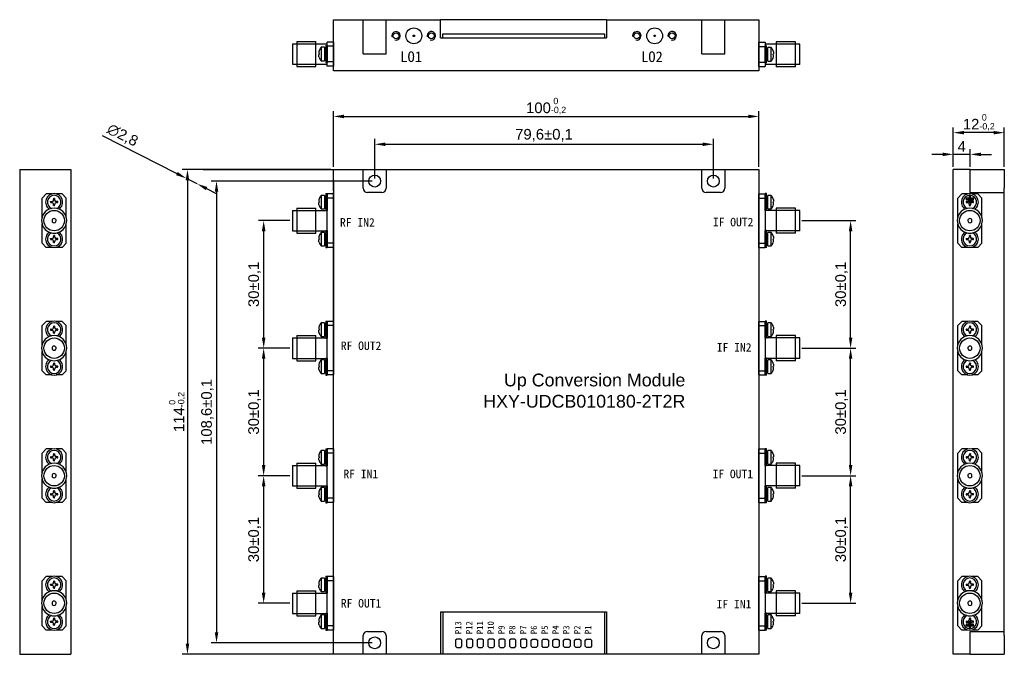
# Model space of a CAD drawing. Header units: millimetres. Extents: x 31 to 262, y 26 to 175.
import ezdxf

# ---------------------------------------------------------------- set-up
doc = ezdxf.new("R2010")
doc.units = ezdxf.units.MM
doc.styles.get("Standard").update_dxf_attribs({"font": 'arial.ttf'})
doc.dimstyles.new('ISO-25', dxfattribs={"dimtxt": 2.5, "dimasz": 2.5, "dimexe": 1.25, "dimexo": 0.625, "dimtad": 1, "dimtxsty": 'Standard', "dimcen": 2.5, "dimadec": 0, "dimazin": 0, "dimtfac": 1, "dimtmove": 0, "dimatfit": 3, "dimfxl": 1, "dimarcsym": 0})

# ---------------------------------------------------------------- blocks, each defined once
blk = doc.blocks.new('A$C177F5B16')
for p, q in [((0.03, 4.8), (1.03, 5.8)), ((0.03, 4.8), (0.03, 3.39)), ((5.57, 5.8), (1.03, 5.8)), ((11.63, 5.8), (7.09, 5.8)), ((12.63, 4.8), (11.63, 5.8)), ((12.63, 4.8), (12.63, 3.39)), ((0.03, 2.51), (0.03, 1.1)), ((1.17, 3.05), (1.35, 3.05)), ((1.17, 2.85), (1.35, 2.85)), ((1.89, 3.76), (1.89, 3.58)), ((1.89, 2.14), (1.89, 2.32)), ((2.08, 3.76), (2.08, 3.58)), ((2.08, 2.14), (2.08, 2.32)), ((2.79, 3.05), (2.61, 3.05)), ((2.79, 2.85), (2.61, 2.85)), ((9.87, 3.05), (10.05, 3.05)), ((9.87, 2.85), (10.05, 2.85)), ((10.59, 3.76), (10.59, 3.58)), ((10.59, 2.14), (10.59, 2.32)), ((10.78, 3.76), (10.78, 3.58)), ((10.78, 2.14), (10.78, 2.32)), ((11.49, 3.05), (11.31, 3.05)), ((11.49, 2.85), (11.31, 2.85)), ((12.63, 2.51), (12.63, 1.1)), ((0.03, 1.1), (1.03, 0.1)), ((5.57, 0.1), (1.03, 0.1)), ((11.63, 0.1), (7.09, 0.1)), ((12.63, 1.1), (11.63, 0.1))]:
    blk.add_line(p, q)
at = {"flags": 128}
for points in [[(1.16, 3.06), (1.18, 3.06), (1.2, 3.07), (1.23, 3.07), (1.25, 3.07), (1.28, 3.07), (1.3, 3.07), (1.33, 3.07), (1.35, 3.07)], [(1.16, 2.84), (1.18, 2.84), (1.2, 2.83), (1.23, 2.83), (1.25, 2.83), (1.28, 2.83), (1.3, 2.83), (1.33, 2.83), (1.35, 2.83)], [(1.87, 3.78), (1.87, 3.75), (1.87, 3.73), (1.87, 3.7), (1.87, 3.68), (1.87, 3.65), (1.87, 3.63), (1.87, 3.61), (1.87, 3.58)], [(1.87, 2.12), (1.87, 2.15), (1.87, 2.17), (1.87, 2.2), (1.87, 2.22), (1.87, 2.25), (1.87, 2.27), (1.87, 2.29), (1.87, 2.32)], [(2.1, 3.78), (2.1, 3.75), (2.1, 3.73), (2.1, 3.7), (2.1, 3.68), (2.1, 3.65), (2.1, 3.63), (2.1, 3.61), (2.1, 3.58)], [(2.1, 2.12), (2.1, 2.15), (2.1, 2.17), (2.1, 2.2), (2.1, 2.22), (2.1, 2.25), (2.1, 2.27), (2.1, 2.29), (2.1, 2.32)], [(2.81, 3.06), (2.78, 3.06), (2.76, 3.07), (2.74, 3.07), (2.71, 3.07), (2.69, 3.07), (2.66, 3.07), (2.64, 3.07), (2.61, 3.07)], [(2.81, 2.84), (2.78, 2.84), (2.76, 2.83), (2.74, 2.83), (2.71, 2.83), (2.69, 2.83), (2.66, 2.83), (2.64, 2.83), (2.61, 2.83)], [(9.86, 3.06), (9.88, 3.06), (9.9, 3.07), (9.93, 3.07), (9.95, 3.07), (9.98, 3.07), (10, 3.07), (10.03, 3.07), (10.05, 3.07)], [(9.86, 2.84), (9.88, 2.84), (9.9, 2.83), (9.93, 2.83), (9.95, 2.83), (9.98, 2.83), (10, 2.83), (10.03, 2.83), (10.05, 2.83)], [(10.57, 3.78), (10.57, 3.75), (10.57, 3.73), (10.57, 3.7), (10.57, 3.68), (10.57, 3.65), (10.57, 3.63), (10.57, 3.61), (10.57, 3.58)], [(10.57, 2.12), (10.57, 2.15), (10.57, 2.17), (10.57, 2.2), (10.57, 2.22), (10.57, 2.25), (10.57, 2.27), (10.57, 2.29), (10.57, 2.32)], [(10.8, 3.78), (10.8, 3.75), (10.8, 3.73), (10.8, 3.7), (10.8, 3.68), (10.8, 3.65), (10.8, 3.63), (10.8, 3.61), (10.8, 3.58)], [(10.8, 2.12), (10.8, 2.15), (10.8, 2.17), (10.8, 2.2), (10.8, 2.22), (10.8, 2.25), (10.8, 2.27), (10.8, 2.29), (10.8, 2.32)], [(11.51, 3.06), (11.48, 3.06), (11.46, 3.07), (11.44, 3.07), (11.41, 3.07), (11.39, 3.07), (11.36, 3.07), (11.34, 3.07), (11.31, 3.07)], [(11.51, 2.84), (11.48, 2.84), (11.46, 2.83), (11.44, 2.83), (11.41, 2.83), (11.39, 2.83), (11.36, 2.83), (11.34, 2.83), (11.31, 2.83)]]:
    blk.add_lwpolyline(points, dxfattribs=at)
blk.add_circle((6.33, 2.95), 2.4)
for centre, radius, start, end in [((1.98, 2.95), 2, 35.1904, 324.8096), ((6.33, 2.95), 2.95, 90, 270), ((6.33, 2.95), 2.95, 270, 90), ((10.68, 2.95), 2, 215.1904, 144.8096), ((1.98, 2.95), 1.6, 23.3496, 336.6504), ((1.98, 2.95), 0.835, 172.109, 187.891), ((1.98, 2.95), 0.817, 173.1839, 186.8161), ((1.35, 3.58), 0.533, 270.2329, 0), ((1.35, 2.32), 0.533, 0, 89.7671), ((1.98, 2.95), 0.835, 82.1127, 97.8873), ((1.98, 2.95), 0.817, 83.1922, 96.8078), ((2.61, 3.58), 0.533, 180, 269.7671), ((2.61, 2.32), 0.533, 90.2329, 180), ((1.98, 2.95), 0.817, 353.1839, 6.8161), ((1.98, 2.95), 0.835, 352.109, 7.891), ((6.33, 2.95), 0.5, 90, 270), ((6.33, 2.95), 0.5, 270, 90), ((10.68, 2.95), 1.6, 203.3496, 156.6504), ((10.68, 2.95), 0.835, 172.109, 187.891), ((10.68, 2.95), 0.817, 173.1839, 186.8161), ((10.05, 3.58), 0.533, 270.2329, 0), ((10.05, 2.32), 0.533, 0, 89.7671), ((10.68, 2.95), 0.835, 82.1127, 97.8873), ((10.68, 2.95), 0.817, 83.1922, 96.8078), ((11.31, 3.58), 0.533, 180, 269.7671), ((11.31, 2.32), 0.533, 90.2329, 180), ((10.68, 2.95), 0.817, 353.1839, 6.8161), ((10.68, 2.95), 0.835, 352.109, 7.891), ((1.98, 2.95), 0.835, 262.1127, 277.8873), ((1.98, 2.95), 0.817, 263.1922, 276.8078), ((10.68, 2.95), 0.835, 262.1127, 277.8873), ((10.68, 2.95), 0.817, 263.1922, 276.8078)]:
    blk.add_arc(centre, radius, start, end)
for points in [[(1.17, 3.05), (1.17, 3.05), (1.16, 3.06), (1.16, 3.06)], [(1.17, 2.85), (1.17, 2.85), (1.16, 2.84), (1.16, 2.84)], [(1.89, 3.76), (1.88, 3.77), (1.87, 3.77), (1.87, 3.78)], [(2.08, 3.76), (2.09, 3.77), (2.09, 3.77), (2.1, 3.78)], [(2.79, 3.05), (2.8, 3.05), (2.8, 3.06), (2.81, 3.06)], [(2.79, 2.85), (2.8, 2.85), (2.8, 2.84), (2.81, 2.84)], [(9.87, 3.05), (9.87, 3.05), (9.86, 3.06), (9.86, 3.06)], [(9.87, 2.85), (9.87, 2.85), (9.86, 2.84), (9.86, 2.84)], [(10.59, 3.76), (10.58, 3.77), (10.57, 3.77), (10.57, 3.78)], [(10.78, 3.76), (10.79, 3.77), (10.79, 3.77), (10.8, 3.78)], [(11.49, 3.05), (11.5, 3.05), (11.5, 3.06), (11.51, 3.06)], [(11.49, 2.85), (11.5, 2.85), (11.5, 2.84), (11.51, 2.84)], [(1.89, 2.14), (1.88, 2.13), (1.87, 2.13), (1.87, 2.12)], [(2.08, 2.14), (2.09, 2.13), (2.09, 2.13), (2.1, 2.12)], [(10.59, 2.14), (10.58, 2.13), (10.57, 2.13), (10.57, 2.12)], [(10.78, 2.14), (10.79, 2.13), (10.79, 2.13), (10.8, 2.12)]]:
    blk.add_open_spline(points, degree=3)
for points in [[(1.87, 3.58), (1.86, 3.45), (1.81, 3.32), (1.62, 3.12), (1.49, 3.07), (1.35, 3.07)], [(1.87, 2.32), (1.86, 2.45), (1.81, 2.58), (1.62, 2.78), (1.49, 2.83), (1.35, 2.83)], [(2.1, 3.58), (2.1, 3.45), (2.15, 3.32), (2.34, 3.12), (2.48, 3.07), (2.61, 3.07)], [(2.61, 2.83), (2.48, 2.83), (2.35, 2.78), (2.15, 2.58), (2.1, 2.45), (2.1, 2.32)], [(10.57, 3.58), (10.56, 3.45), (10.51, 3.32), (10.32, 3.12), (10.19, 3.07), (10.05, 3.07)], [(10.57, 2.32), (10.56, 2.45), (10.51, 2.58), (10.32, 2.78), (10.19, 2.83), (10.05, 2.83)], [(10.8, 3.58), (10.8, 3.45), (10.85, 3.32), (11.04, 3.12), (11.18, 3.07), (11.31, 3.07)], [(11.31, 2.83), (11.18, 2.83), (11.05, 2.78), (10.85, 2.58), (10.8, 2.45), (10.8, 2.32)]]:
    blk.add_open_spline(points, degree=3, knots=[0, 0, 0, 0, 0.5, 0.5, 1, 1, 1, 1])
blk = doc.blocks.new('A$C735C79AE')
for p, q in [((6.7, 12.3), (6.7, 10.7)), ((7.5, 12.3), (7.5, 9.1)), ((7.5, 12.04), (7.8, 12.04)), ((7.8, 12.7), (7.8, 8.7)), ((7.8, 12.7), (8.1, 12.7)), ((8.1, 12.7), (8.1, 8.7)), ((8.1, 0.05), (8.1, 12.65)), ((9.6, 12.65), (8.1, 12.65)), ((9.6, 11.65), (8.1, 11.65)), ((9.6, 12.65), (9.6, 0.05)), ((1, 9.3), (1, 3.4)), ((1, 9.3), (5.5, 9.3)), ((5.5, 3.4), (5.5, 9.3)), ((6.26, 11.53), (6.26, 11.53)), ((6.26, 10.81), (6.26, 10.59)), ((6.26, 9.87), (6.26, 9.87)), ((6.7, 10.7), (6.7, 9.1)), ((7.5, 10.28), (7.8, 10.09)), ((7.5, 10.21), (7.8, 10.02)), ((7.5, 9.36), (7.8, 9.36)), ((0, 8.75), (0, 3.95)), ((0, 8.75), (8.1, 8.75)), ((7.8, 8.7), (8.1, 8.7)), ((0, 3.95), (7.8, 3.95)), ((1, 3.4), (5.5, 3.4)), ((6.7, 3.6), (6.7, 2)), ((7.5, 3.6), (7.5, 0.4)), ((7.5, 3.34), (7.8, 3.34)), ((7.8, 4), (7.8, 0)), ((7.8, 4), (8.1, 4)), ((8.1, 4), (8.1, 0)), ((6.26, 2.11), (6.26, 1.89)), ((6.26, 1.17), (6.26, 1.17)), ((6.7, 2), (6.7, 0.4)), ((7.5, 1.58), (7.8, 1.39)), ((7.5, 1.51), (7.8, 1.32)), ((7.5, 0.66), (7.8, 0.66)), ((7.8, 0), (8.1, 0)), ((9.6, 1.05), (8.1, 1.05)), ((9.6, 0.05), (8.1, 0.05))]:
    blk.add_line(p, q)
for centre, radius, start, end in [((8.62, 10.7), 2.5, 140.2082, 160.5), ((8.62, 10.7), 2.5, 160.7011, 165.3911), ((6.96, 25.92), 15.12, 267.1206, 267.3497), ((6.96, -4.52), 15.12, 92.6503, 92.8794), ((8.62, 10.7), 2.5, 194.6089, 199.2989), ((8.62, 10.7), 2.5, 199.5, 219.7918), ((8.62, 2), 2.5, 160.7011, 165.3911), ((8.62, 2), 2.5, 140.2082, 160.5), ((6.96, 17.22), 15.12, 267.1206, 267.3497), ((6.96, -13.22), 15.12, 92.6503, 92.8794), ((8.62, 2), 2.5, 194.6089, 199.2989), ((8.62, 2), 2.5, 199.5, 219.7918)]:
    blk.add_arc(centre, radius, start, end)
for points in [[(7.5, 12.3), (6.7, 12.3)], [(6.7, 9.1), (7.5, 9.1)], [(7.5, 3.6), (6.7, 3.6)], [(6.7, 0.4), (7.5, 0.4)]]:
    blk.add_open_spline(points, degree=1)
for points in [[(6.2, 11.33), (6.17, 11.2), (6.15, 11.07), (6.15, 10.87), (6.17, 10.82), (6.2, 10.82)], [(6.2, 10.07), (6.17, 10.2), (6.15, 10.33), (6.15, 10.53), (6.17, 10.58), (6.2, 10.58)], [(6.2, 2.63), (6.17, 2.5), (6.15, 2.37), (6.15, 2.17), (6.17, 2.12), (6.2, 2.12)], [(6.2, 1.37), (6.17, 1.5), (6.15, 1.63), (6.15, 1.83), (6.17, 1.88), (6.2, 1.88)]]:
    blk.add_open_spline(points, degree=3, knots=[0, 0, 0, 0, 0.5, 0.5, 1, 1, 1, 1])
blk = doc.blocks.new('*D26')
at = {"color": 0, "linetype": 'Continuous', "lineweight": -2, "transparency": 16777216}
for p, q in [((104.72, 140.35), (104.72, 153.48)), ((204.72, 140.35), (204.72, 153.48)), ((107.22, 152.23), (202.22, 152.23))]:
    blk.add_line(p, q, dxfattribs=at)
at = {"color": 0, "linetype": 'Continuous', "transparency": 16777216}
for points in [[(107.22, 152.64), (107.22, 151.81), (104.72, 152.23)], [(202.22, 152.64), (202.22, 151.81), (204.72, 152.23)]]:
    blk.add_solid(points, dxfattribs=at)
at = {"layer": 'Defpoints', "color": 0, "linetype": 'Continuous', "transparency": 16777216}
for p in [(204.72, 152.23), (104.72, 139.72), (204.72, 139.72)]:
    blk.add_point(p, dxfattribs=at)
at = {"color": 0, "linetype": 'Continuous', "lineweight": 25, "transparency": 16777216, "insert": (154.72, 154.79), "char_height": 2.5, "attachment_point": 5}
blk.add_mtext('100{\\H1.5;\\S 0^ -0,2;}', dxfattribs=at)
blk = doc.blocks.new('*D27')
at = {"color": 0, "linetype": 'Continuous', "lineweight": -2, "transparency": 16777216}
for p, q in [((114.42, 137.65), (114.42, 146.93)), ((194.02, 137.65), (194.02, 146.93)), ((116.92, 145.68), (191.52, 145.68))]:
    blk.add_line(p, q, dxfattribs=at)
at = {"color": 0, "linetype": 'Continuous', "transparency": 16777216}
for points in [[(116.92, 146.09), (116.92, 145.26), (114.42, 145.68)], [(191.52, 146.09), (191.52, 145.26), (194.02, 145.68)]]:
    blk.add_solid(points, dxfattribs=at)
at = {"layer": 'Defpoints', "color": 0, "linetype": 'Continuous', "transparency": 16777216}
for p in [(194.02, 145.68), (114.42, 137.02), (194.02, 137.02)]:
    blk.add_point(p, dxfattribs=at)
at = {"color": 0, "linetype": 'Continuous', "lineweight": 25, "transparency": 16777216, "insert": (154.22, 147.8), "char_height": 2.5, "attachment_point": 5}
blk.add_mtext('79,6±0,1', dxfattribs=at)
blk = doc.blocks.new('*D28')
at = {"color": 0, "linetype": 'Continuous', "lineweight": -2, "transparency": 16777216}
for p, q in [((113.8, 137.02), (75.99, 137.02)), ((77.24, 134.52), (77.24, 30.92)), ((113.8, 28.42), (75.99, 28.42))]:
    blk.add_line(p, q, dxfattribs=at)
at = {"color": 0, "linetype": 'Continuous', "transparency": 16777216}
for points in [[(76.83, 134.52), (77.66, 134.52), (77.24, 137.02)], [(76.83, 30.92), (77.66, 30.92), (77.24, 28.42)]]:
    blk.add_solid(points, dxfattribs=at)
at = {"layer": 'Defpoints', "color": 0, "linetype": 'Continuous', "transparency": 16777216}
for p in [(114.42, 137.02), (77.24, 28.42), (114.42, 28.42)]:
    blk.add_point(p, dxfattribs=at)
at = {"color": 0, "linetype": 'Continuous', "lineweight": 25, "transparency": 16777216, "insert": (75.12, 82.72), "char_height": 2.5, "attachment_point": 5, "rotation": 90}
blk.add_mtext('108,6±0,1', dxfattribs=at)
blk = doc.blocks.new('*D29')
at = {"color": 0, "linetype": 'Continuous', "lineweight": -2, "transparency": 16777216}
for p, q in [((104.1, 139.72), (69.17, 139.72)), ((70.42, 137.22), (70.42, 28.22)), ((104.1, 25.72), (69.17, 25.72))]:
    blk.add_line(p, q, dxfattribs=at)
at = {"color": 0, "linetype": 'Continuous', "transparency": 16777216}
for points in [[(70, 137.22), (70.83, 137.22), (70.42, 139.72)], [(70, 28.22), (70.83, 28.22), (70.42, 25.72)]]:
    blk.add_solid(points, dxfattribs=at)
at = {"layer": 'Defpoints', "color": 0, "linetype": 'Continuous', "transparency": 16777216}
for p in [(104.72, 139.72), (70.42, 25.72), (104.72, 25.72)]:
    blk.add_point(p, dxfattribs=at)
at = {"color": 0, "linetype": 'Continuous', "lineweight": 25, "transparency": 16777216, "insert": (67.87, 82.72), "char_height": 2.5, "attachment_point": 5, "rotation": 90}
blk.add_mtext('114{\\H1.5;\\S 0^ -0,2;}', dxfattribs=at)
blk = doc.blocks.new('*D30')
at = {"color": 0, "linetype": 'Continuous', "lineweight": -2, "transparency": 16777216}
for p, q in [((50.34, 147.71), (67.94, 138.78)), ((72.67, 136.39), (70.17, 137.65)), ((74.9, 135.26), (77.13, 134.13))]:
    blk.add_line(p, q, dxfattribs=at)
at = {"color": 0, "linetype": 'Continuous', "transparency": 16777216}
for points in [[(68.13, 139.16), (67.75, 138.41), (70.17, 137.65)], [(75.08, 135.63), (74.71, 134.89), (72.67, 136.39)]]:
    blk.add_solid(points, dxfattribs=at)
at = {"layer": 'Defpoints', "color": 0, "linetype": 'Continuous', "transparency": 16777216}
for p in [(70.17, 137.65), (72.67, 136.39)]:
    blk.add_point(p, dxfattribs=at)
at = {"color": 0, "linetype": 'Continuous', "lineweight": 25, "transparency": 16777216, "insert": (55.12, 147.71), "char_height": 2.5, "attachment_point": 5, "rotation": 333.122}
blk.add_mtext('∅2,8', dxfattribs=at)
blk = doc.blocks.new('*D31')
at = {"color": 0, "linetype": 'Continuous', "lineweight": -2, "transparency": 16777216}
for p, q in [((94.5, 127.72), (87.08, 127.72)), ((88.33, 100.22), (88.33, 125.22)), ((94.5, 97.72), (87.08, 97.72))]:
    blk.add_line(p, q, dxfattribs=at)
at = {"color": 0, "linetype": 'Continuous', "transparency": 16777216}
for points in [[(87.91, 125.22), (88.75, 125.22), (88.33, 127.72)], [(87.91, 100.22), (88.75, 100.22), (88.33, 97.72)]]:
    blk.add_solid(points, dxfattribs=at)
at = {"layer": 'Defpoints', "color": 0, "linetype": 'Continuous', "transparency": 16777216}
for p in [(88.33, 127.72), (95.12, 127.72), (95.12, 97.72)]:
    blk.add_point(p, dxfattribs=at)
at = {"color": 0, "linetype": 'Continuous', "lineweight": 25, "transparency": 16777216, "insert": (86.2, 112.72), "char_height": 2.5, "attachment_point": 5, "rotation": 90}
blk.add_mtext('30±0,1', dxfattribs=at)
blk = doc.blocks.new('*D32')
at = {"color": 0, "linetype": 'Continuous', "lineweight": -2, "transparency": 16777216}
for p, q in [((94.5, 97.72), (87.07, 97.72)), ((88.32, 95.22), (88.32, 70.22)), ((94.5, 67.72), (87.07, 67.72))]:
    blk.add_line(p, q, dxfattribs=at)
at = {"color": 0, "linetype": 'Continuous', "transparency": 16777216}
for points in [[(87.9, 95.22), (88.74, 95.22), (88.32, 97.72)], [(87.9, 70.22), (88.74, 70.22), (88.32, 67.72)]]:
    blk.add_solid(points, dxfattribs=at)
at = {"layer": 'Defpoints', "color": 0, "linetype": 'Continuous', "transparency": 16777216}
for p in [(95.12, 97.72), (88.32, 67.72), (95.12, 67.72)]:
    blk.add_point(p, dxfattribs=at)
at = {"color": 0, "linetype": 'Continuous', "lineweight": 25, "transparency": 16777216, "insert": (86.19, 82.72), "char_height": 2.5, "attachment_point": 5, "rotation": 90}
blk.add_mtext('30±0,1', dxfattribs=at)
blk = doc.blocks.new('*D33')
at = {"color": 0, "linetype": 'Continuous', "lineweight": -2, "transparency": 16777216}
for p, q in [((93.69, 67.72), (87.07, 67.72)), ((88.32, 65.22), (88.32, 40.22)), ((94.5, 37.72), (87.07, 37.72))]:
    blk.add_line(p, q, dxfattribs=at)
at = {"color": 0, "linetype": 'Continuous', "transparency": 16777216}
for points in [[(87.9, 65.22), (88.74, 65.22), (88.32, 67.72)], [(87.9, 40.22), (88.74, 40.22), (88.32, 37.72)]]:
    blk.add_solid(points, dxfattribs=at)
at = {"layer": 'Defpoints', "color": 0, "linetype": 'Continuous', "transparency": 16777216}
for p in [(94.31, 67.72), (88.32, 37.72), (95.12, 37.72)]:
    blk.add_point(p, dxfattribs=at)
at = {"color": 0, "linetype": 'Continuous', "lineweight": 25, "transparency": 16777216, "insert": (86.19, 52.72), "char_height": 2.5, "attachment_point": 5, "rotation": 90}
blk.add_mtext('30±0,1', dxfattribs=at)
blk = doc.blocks.new('*D34')
at = {"color": 0, "linetype": 'Continuous', "lineweight": -2, "transparency": 16777216}
for p, q in [((250.41, 140.34), (250.41, 149.66)), ((259.91, 148.41), (252.91, 148.41)), ((262.41, 140.34), (262.41, 149.66))]:
    blk.add_line(p, q, dxfattribs=at)
at = {"color": 0, "linetype": 'Continuous', "transparency": 16777216}
for points in [[(252.91, 148.83), (252.91, 148), (250.41, 148.41)], [(259.91, 148.83), (259.91, 148), (262.41, 148.41)]]:
    blk.add_solid(points, dxfattribs=at)
at = {"layer": 'Defpoints', "color": 0, "linetype": 'Continuous', "transparency": 16777216}
for p in [(250.41, 148.41), (250.41, 139.72), (262.41, 139.72)]:
    blk.add_point(p, dxfattribs=at)
at = {"color": 0, "linetype": 'Continuous', "lineweight": 25, "transparency": 16777216, "insert": (256.41, 150.96), "char_height": 2.5, "attachment_point": 5}
blk.add_mtext('12{\\H1.5;\\S 0^ -0,2;}', dxfattribs=at)
blk = doc.blocks.new('*D35')
at = {"color": 0, "linetype": 'Continuous', "lineweight": -2, "transparency": 16777216}
for p, q in [((250.41, 140.34), (250.41, 144.56)), ((254.41, 140.34), (254.41, 144.56)), ((247.91, 143.31), (245.41, 143.31)), ((254.41, 143.31), (250.41, 143.31)), ((256.91, 143.31), (259.41, 143.31))]:
    blk.add_line(p, q, dxfattribs=at)
at = {"color": 0, "linetype": 'Continuous', "transparency": 16777216}
for points in [[(247.91, 143.72), (247.91, 142.89), (250.41, 143.31)], [(256.91, 143.72), (256.91, 142.89), (254.41, 143.31)]]:
    blk.add_solid(points, dxfattribs=at)
at = {"layer": 'Defpoints', "color": 0, "linetype": 'Continuous', "transparency": 16777216}
for p in [(250.41, 143.31), (250.41, 139.72), (254.41, 139.72)]:
    blk.add_point(p, dxfattribs=at)
at = {"color": 0, "linetype": 'Continuous', "lineweight": 25, "transparency": 16777216, "insert": (252.41, 145.18), "char_height": 2.5, "attachment_point": 5}
blk.add_mtext('4', dxfattribs=at)
blk = doc.blocks.new('A$C326B6F1C')
for p, q in [((0, 0.1), (0, 5.8)), ((0, 5.8), (1.5, 5.8)), ((0, 4.8), (1.5, 4.8)), ((1.5, 5.8), (1.5, 0.1)), ((9.6, 5.35), (1.5, 5.35)), ((1.5, 0.95), (1.5, 4.95)), ((1.8, 4.95), (1.5, 4.95)), ((1.8, 0.95), (1.8, 4.95)), ((4.1, 5.9), (4.1, 0)), ((8.6, 5.9), (4.1, 5.9)), ((8.6, 0), (8.6, 5.9)), ((9.6, 0.55), (9.6, 5.35)), ((2.1, 4.29), (1.8, 4.29)), ((2.1, 1.35), (2.1, 4.55)), ((2.9, 2.95), (2.9, 4.55)), ((2.9, 1.35), (2.9, 2.95)), ((3.34, 3.78), (3.34, 3.78)), ((3.34, 2.84), (3.34, 3.06)), ((0, 1.1), (1.5, 1.1)), ((0, 0.1), (1.5, 0.1)), ((1.8, 0.95), (1.5, 0.95)), ((8.6, 0.55), (1.5, 0.55)), ((2.1, 1.61), (1.8, 1.61)), ((3.34, 2.12), (3.34, 2.12)), ((9.6, 0.55), (8.6, 0.55)), ((8.6, 0), (4.1, 0))]:
    blk.add_line(p, q)
for centre, radius, start, end in [((0.98, 2.95), 2.5, 19.5, 39.7918), ((0.98, 2.95), 2.5, 14.6089, 19.2989), ((2.64, 18.17), 15.12, 272.6503, 272.8794), ((2.64, -12.27), 15.12, 87.1206, 87.3497), ((0.98, 2.95), 2.5, 340.7011, 345.3911), ((0.98, 2.95), 2.5, 320.2082, 340.5)]:
    blk.add_arc(centre, radius, start, end)
for points in [[(2.9, 4.55), (2.1, 4.55)], [(2.1, 1.35), (2.9, 1.35)]]:
    blk.add_open_spline(points, degree=1)
for points in [[(3.4, 3.58), (3.43, 3.45), (3.45, 3.32), (3.45, 3.12), (3.43, 3.07), (3.4, 3.07)], [(3.4, 2.32), (3.43, 2.45), (3.45, 2.58), (3.45, 2.78), (3.43, 2.83), (3.4, 2.83)]]:
    blk.add_open_spline(points, degree=3, knots=[0, 0, 0, 0, 0.5, 0.5, 1, 1, 1, 1])
blk = doc.blocks.new('*D42')
at = {"color": 0, "linetype": 'Continuous', "lineweight": -2, "transparency": 16777216}
for p, q in [((214.85, 67.72), (227.53, 67.72)), ((226.28, 40.22), (226.28, 65.22)), ((214.85, 37.72), (227.53, 37.72))]:
    blk.add_line(p, q, dxfattribs=at)
at = {"color": 0, "linetype": 'Continuous', "transparency": 16777216}
for points in [[(225.87, 65.22), (226.7, 65.22), (226.28, 67.72)], [(225.87, 40.22), (226.7, 40.22), (226.28, 37.72)]]:
    blk.add_solid(points, dxfattribs=at)
at = {"layer": 'Defpoints', "color": 0, "linetype": 'Continuous', "transparency": 16777216}
for p in [(214.22, 67.72), (226.28, 67.72), (214.22, 37.72)]:
    blk.add_point(p, dxfattribs=at)
at = {"color": 0, "linetype": 'Continuous', "lineweight": 25, "transparency": 16777216, "insert": (224.16, 52.72), "char_height": 2.5, "attachment_point": 5, "rotation": 90}
blk.add_mtext('30±0,1', dxfattribs=at)
blk = doc.blocks.new('*D43')
at = {"color": 0, "linetype": 'Continuous', "lineweight": -2, "transparency": 16777216}
for p, q in [((214.85, 97.72), (227.53, 97.72)), ((226.28, 70.22), (226.28, 95.22)), ((214.85, 67.72), (227.53, 67.72))]:
    blk.add_line(p, q, dxfattribs=at)
at = {"color": 0, "linetype": 'Continuous', "transparency": 16777216}
for points in [[(225.87, 95.22), (226.7, 95.22), (226.28, 97.72)], [(225.87, 70.22), (226.7, 70.22), (226.28, 67.72)]]:
    blk.add_solid(points, dxfattribs=at)
at = {"layer": 'Defpoints', "color": 0, "linetype": 'Continuous', "transparency": 16777216}
for p in [(214.22, 97.72), (226.28, 97.72), (214.22, 67.72)]:
    blk.add_point(p, dxfattribs=at)
at = {"color": 0, "linetype": 'Continuous', "lineweight": 25, "transparency": 16777216, "insert": (224.16, 82.72), "char_height": 2.5, "attachment_point": 5, "rotation": 90}
blk.add_mtext('30±0,1', dxfattribs=at)
blk = doc.blocks.new('*D44')
at = {"color": 0, "linetype": 'Continuous', "lineweight": -2, "transparency": 16777216}
for p, q in [((214.85, 127.72), (227.53, 127.72)), ((226.28, 100.22), (226.28, 125.22)), ((214.85, 97.72), (227.53, 97.72))]:
    blk.add_line(p, q, dxfattribs=at)
at = {"color": 0, "linetype": 'Continuous', "transparency": 16777216}
for points in [[(225.87, 125.22), (226.7, 125.22), (226.28, 127.72)], [(225.87, 100.22), (226.7, 100.22), (226.28, 97.72)]]:
    blk.add_solid(points, dxfattribs=at)
at = {"layer": 'Defpoints', "color": 0, "linetype": 'Continuous', "transparency": 16777216}
for p in [(214.22, 127.72), (226.28, 127.72), (214.22, 97.72)]:
    blk.add_point(p, dxfattribs=at)
at = {"color": 0, "linetype": 'Continuous', "lineweight": 25, "transparency": 16777216, "insert": (224.16, 112.72), "char_height": 2.5, "attachment_point": 5, "rotation": 90}
blk.add_mtext('30±0,1', dxfattribs=at)

msp = doc.modelspace()

# ---------------------------------------------------------------- linework, layer by layer
at = {"color": 7, "linetype": 'Continuous', "lineweight": 25}
for p, q in [((104.723, 162.983), (104.723, 174.983)), ((104.723, 174.983), (129.923, 174.983)), ((111.723, 166.983), (111.723, 174.983)), ((117.123, 166.983), (117.123, 174.983)), ((129.923, 170.683), (129.923, 174.983)), ((168.923, 174.983), (129.923, 174.983)), ((168.923, 174.983), (204.723, 174.983)), ((168.923, 174.983), (204.723, 174.983)), ((168.923, 174.983), (168.923, 170.683)), ((191.323, 166.983), (191.323, 174.983)), ((196.723, 166.983), (196.723, 174.983)), ((204.723, 174.983), (204.723, 162.983)), ((204.723, 174.983), (204.723, 162.983)), ((130.423, 171.683), (168.423, 171.683)), ((130.423, 170.683), (130.423, 171.683)), ((168.423, 171.683), (168.423, 170.683)), ((129.923, 170.683), (168.923, 170.683)), ((111.723, 166.983), (117.123, 166.983)), ((191.323, 166.983), (196.723, 166.983)), ((204.723, 162.983), (104.723, 162.983)), ((30.982, 139.718), (42.982, 139.718)), ((30.982, 139.718), (30.982, 25.718)), ((42.982, 139.718), (42.982, 25.718)), ((74.123, 139.718), (111.723, 139.718)), ((104.723, 139.718), (110.123, 139.718)), ((104.723, 134.718), (104.723, 139.718)), ((111.723, 135.318), (111.723, 139.718)), ((111.723, 139.718), (117.123, 139.718)), ((117.123, 139.718), (117.123, 135.318)), ((117.123, 139.718), (191.323, 139.718)), ((191.323, 135.318), (191.323, 139.718)), ((191.323, 139.718), (196.723, 139.718)), ((196.723, 139.718), (196.723, 135.318)), ((196.723, 139.718), (204.723, 139.718)), ((204.723, 139.718), (204.723, 25.718)), ((254.409, 139.718), (250.409, 139.718)), ((250.409, 25.718), (250.409, 139.718)), ((254.409, 134.318), (254.409, 139.718)), ((254.409, 139.718), (262.409, 139.718)), ((262.409, 139.718), (262.409, 135.318)), ((104.723, 137.018), (104.723, 102.958)), ((104.723, 134.718), (104.723, 134.318)), ((104.723, 31.118), (104.723, 134.318)), ((116.123, 134.318), (112.723, 134.318)), ((195.723, 134.318), (192.323, 134.318)), ((254.409, 134.318), (262.409, 134.318)), ((262.409, 134.318), (262.409, 135.318)), ((262.409, 31.118), (262.409, 134.318)), ((254.309, 132.818), (253.455, 132.998)), ((254.309, 132.818), (253.455, 132.639)), ((254.309, 132.818), (254.111, 133.016)), ((254.111, 132.62), (254.309, 132.818)), ((254.309, 132.818), (254.129, 133.672)), ((254.309, 132.818), (254.129, 131.964)), ((254.309, 132.818), (254.489, 133.672)), ((254.507, 133.016), (254.309, 132.818)), ((254.309, 132.818), (255.163, 132.998)), ((254.309, 132.818), (255.163, 132.639)), ((254.309, 132.818), (254.507, 132.62)), ((254.309, 132.818), (254.489, 131.964)), ((129.923, 35.718), (168.923, 35.718)), ((129.923, 35.718), (129.923, 25.718)), ((130.423, 35.718), (130.423, 25.818)), ((168.423, 35.718), (168.423, 25.818)), ((168.923, 35.718), (168.923, 25.718)), ((254.309, 32.618), (253.455, 32.798)), ((254.309, 32.618), (253.455, 32.439)), ((254.309, 32.618), (254.111, 32.816)), ((254.111, 32.42), (254.309, 32.618)), ((254.309, 32.618), (254.129, 33.472)), ((254.309, 32.618), (254.129, 31.764)), ((254.309, 32.618), (254.489, 33.472)), ((254.507, 32.816), (254.309, 32.618)), ((254.309, 32.618), (255.163, 32.798)), ((254.309, 32.618), (255.163, 32.439)), ((254.309, 32.618), (254.507, 32.42)), ((254.309, 32.618), (254.489, 31.764)), ((104.723, 25.718), (104.723, 31.118)), ((111.723, 25.718), (111.723, 30.118)), ((112.723, 31.118), (116.123, 31.118)), ((117.123, 30.118), (117.123, 25.718)), ((191.323, 25.718), (191.323, 30.118)), ((192.323, 31.118), (195.723, 31.118)), ((196.723, 30.118), (196.723, 25.718)), ((254.409, 25.718), (254.409, 31.118)), ((254.409, 31.118), (262.409, 31.118)), ((262.409, 30.118), (262.409, 31.118)), ((262.409, 30.118), (262.409, 25.718)), ((30.982, 25.718), (42.982, 25.718)), ((111.723, 25.718), (74.123, 25.718)), ((110.123, 25.718), (104.723, 25.718)), ((117.123, 25.718), (111.723, 25.718)), ((191.323, 25.718), (117.123, 25.718)), ((130.423, 25.818), (168.423, 25.818)), ((196.723, 25.718), (191.323, 25.718)), ((204.723, 25.718), (196.723, 25.718)), ((254.409, 25.718), (250.409, 25.718)), ((254.409, 25.718), (262.409, 25.718))]:
    msp.add_line(p, q, dxfattribs=at)
for points in [[(134.633, 29.318), (133.733, 29.318), (133.433, 29.018), (133.433, 27.618), (133.733, 27.318), (134.633, 27.318), (134.933, 27.618), (134.933, 29.018)], [(137.173, 29.318), (136.273, 29.318), (135.973, 29.018), (135.973, 27.618), (136.273, 27.318), (137.173, 27.318), (137.473, 27.618), (137.473, 29.018)], [(139.713, 29.318), (138.813, 29.318), (138.513, 29.018), (138.513, 27.618), (138.813, 27.318), (139.713, 27.318), (140.013, 27.618), (140.013, 29.018)], [(142.253, 29.318), (141.353, 29.318), (141.053, 29.018), (141.053, 27.618), (141.353, 27.318), (142.253, 27.318), (142.553, 27.618), (142.553, 29.018)], [(144.793, 29.318), (143.893, 29.318), (143.593, 29.018), (143.593, 27.618), (143.893, 27.318), (144.793, 27.318), (145.093, 27.618), (145.093, 29.018)], [(147.333, 29.318), (146.433, 29.318), (146.133, 29.018), (146.133, 27.618), (146.433, 27.318), (147.333, 27.318), (147.633, 27.618), (147.633, 29.018)], [(149.873, 29.318), (148.973, 29.318), (148.673, 29.018), (148.673, 27.618), (148.973, 27.318), (149.873, 27.318), (150.173, 27.618), (150.173, 29.018)], [(151.513, 29.318), (152.413, 29.318), (152.713, 29.018), (152.713, 27.618), (152.413, 27.318), (151.513, 27.318), (151.213, 27.618), (151.213, 29.018)], [(154.053, 29.318), (154.953, 29.318), (155.253, 29.018), (155.253, 27.618), (154.953, 27.318), (154.053, 27.318), (153.753, 27.618), (153.753, 29.018)], [(156.593, 29.318), (157.493, 29.318), (157.793, 29.018), (157.793, 27.618), (157.493, 27.318), (156.593, 27.318), (156.293, 27.618), (156.293, 29.018)], [(159.133, 29.318), (160.033, 29.318), (160.333, 29.018), (160.333, 27.618), (160.033, 27.318), (159.133, 27.318), (158.833, 27.618), (158.833, 29.018)], [(161.673, 29.318), (162.573, 29.318), (162.873, 29.018), (162.873, 27.618), (162.573, 27.318), (161.673, 27.318), (161.373, 27.618), (161.373, 29.018)], [(164.213, 29.318), (165.113, 29.318), (165.413, 29.018), (165.413, 27.618), (165.113, 27.318), (164.213, 27.318), (163.913, 27.618), (163.913, 29.018)]]:
    msp.add_lwpolyline(points, close=True, dxfattribs=at)
for centre, radius in [((119.434, 171.18), 0.7), ((123.623, 171.183), 1.85), ((123.623, 171.183), 0.19), ((127.731, 171.187), 0.7), ((176.034, 171.18), 0.7), ((180.223, 171.183), 1.85), ((180.223, 171.183), 0.19), ((184.331, 171.187), 0.7), ((114.423, 137.018), 1.4), ((194.023, 137.018), 1.4), ((114.423, 28.418), 1.4), ((194.023, 28.418), 1.4)]:
    msp.add_circle(centre, radius, dxfattribs=at)
for centre, radius, start, end in [((119.434, 171.18), 1, 255, 195), ((127.731, 171.187), 1, 255, 195), ((176.034, 171.18), 1, 255, 195), ((184.331, 171.187), 1, 255, 195), ((112.723, 135.318), 1, 180, 270), ((116.123, 135.318), 1, 270, 0), ((192.323, 135.318), 1, 180, 270), ((195.723, 135.318), 1, 270, 0), ((258.2, 132.818), 4.749, 177.83021, 182.16979), ((254.296, 114.489), 18.528, 90.5719, 92.60142), ((254.296, 151.148), 18.528, 267.39858, 269.4281), ((272.638, 132.831), 18.528, 177.39858, 179.4281), ((272.638, 132.805), 18.528, 180.5719, 182.60142), ((254.309, 128.927), 4.749, 87.83021, 92.16979), ((254.309, 136.709), 4.749, 267.83021, 272.16979), ((235.979, 132.831), 18.528, 0.5719, 2.60142), ((235.979, 132.805), 18.528, 357.39858, 359.4281), ((254.322, 114.489), 18.528, 87.39858, 89.4281), ((254.322, 151.148), 18.528, 270.5719, 272.60142), ((250.418, 132.818), 4.749, 357.83021, 2.16979), ((258.2, 32.618), 4.749, 177.83021, 182.16979), ((254.296, 14.289), 18.528, 90.5719, 92.60142), ((254.296, 50.948), 18.528, 267.39858, 269.4281), ((272.638, 32.631), 18.528, 177.39858, 179.4281), ((272.638, 32.605), 18.528, 180.5719, 182.60142), ((254.309, 28.727), 4.749, 87.83021, 92.16979), ((235.979, 32.631), 18.528, 0.5719, 2.60142), ((235.979, 32.605), 18.528, 357.39858, 359.4281), ((254.322, 14.289), 18.528, 87.39858, 89.4281), ((254.322, 50.948), 18.528, 270.5719, 272.60142), ((250.418, 32.618), 4.749, 357.83021, 2.16979), ((112.723, 30.118), 1, 90, 180), ((116.123, 30.118), 1, 0, 90), ((192.323, 30.118), 1, 90, 180), ((195.723, 30.118), 1, 0, 90), ((254.309, 36.509), 4.749, 267.83021, 272.16979)]:
    msp.add_arc(centre, radius, start, end, dxfattribs=at)

# ---------------------------------------------------------------- block references
for name, p, rotation in [('A$C326B6F1C', (104.723, 169.833), 180), ('A$C177F5B16', (36.132, 134.051), 270), ('A$C735C79AE', (214.323, 134.068), 180), ('A$C177F5B16', (251.359, 134.051), 270), ('A$C177F5B16', (36.132, 104.051), 270), ('A$C735C79AE', (214.323, 104.068), 180), ('A$C177F5B16', (251.359, 104.051), 270), ('A$C177F5B16', (36.132, 74.051), 270), ('A$C735C79AE', (214.323, 74.068), 180), ('A$C177F5B16', (251.359, 74.051), 270), ('A$C177F5B16', (36.132, 44.051), 270), ('A$C735C79AE', (214.323, 44.068), 180), ('A$C177F5B16', (251.359, 44.051), 270)]:
    msp.add_blockref(name, p, dxfattribs=dict(at, rotation=rotation))
for name, p in [('A$C326B6F1C', (204.723, 163.894)), ('A$C735C79AE', (95.123, 121.368)), ('A$C735C79AE', (95.123, 91.368)), ('A$C735C79AE', (95.123, 61.368)), ('A$C735C79AE', (95.123, 31.368))]:
    msp.add_blockref(name, p, dxfattribs=at)

# ---------------------------------------------------------------- texts
for s, width, insert, char_height, attachment_point in [('{\\fSimSun|b0|i0|c134|p2;LO1}', 0.53421, (125.545, 167.524), 2.5, 3), ('{\\fSimSun|b0|i0|c134|p2;LO2}', 0.53421, (182.138, 167.524), 2.5, 3), ('{\\fSimSun|b0|i0|c134|p2;RF IN2}', 44.1928, (106.272, 128.306), 2, 1), ('{\\fSimSun|b0|i0|c134|p2;IF OUT2}', 44.1928, (193.912, 128.38), 2, 1), ('{\\fSimSun|b0|i0|c134|p2;RF OUT2}', 44.1928, (106.461, 99.289), 2, 1), ('{\\fSimSun|b0|i0|c134|p2;IF IN2}', 44.1928, (194.834, 98.906), 2, 1), ('{\\fSimSun|b0|i0|c134|p2;RF IN1}', 44.1928, (107.078, 69.144), 2, 1), ('{\\fSimSun|b0|i0|c134|p2;IF OUT1}', 44.1928, (193.832, 69.144), 2, 1), ('\\pt2;{\\fSimSun|b0|i0|c134|p2;RF OUT1}', 16.28866, (106.461, 38.73), 2, 1), ('{\\fSimSun|b0|i0|c134|p2;IF IN1}', 44.1928, (194.792, 38.531), 2, 1)]:
    msp.add_mtext_dynamic_manual_height_columns(s, width=width, gutter_width=12.5, heights=[0], dxfattribs=dict(at, insert=insert, char_height=char_height, attachment_point=attachment_point))
at = {"color": 7, "linetype": 'Continuous', "lineweight": 25, "insert": (187.44, 91.737), "char_height": 3, "width": 65.97954, "attachment_point": 3}
msp.add_mtext('Up Conversion Module\\P\\pt36;HXY-UDCB010180-2T2R', dxfattribs=at)
at = {"color": 7, "linetype": 'Continuous', "lineweight": 25, "char_height": 1.5, "attachment_point": 7, "rotation": 90}
for s, insert in [('{\\fSimSun|b0|i0|c134|p2;P13}', (134.826, 30.463)), ('{\\fSimSun|b0|i0|c134|p2;P12}', (137.366, 30.463)), ('{\\fSimSun|b0|i0|c134|p2;P11}', (139.906, 30.463)), ('{\\fSimSun|b0|i0|c134|p2;P10}', (142.446, 30.463)), ('{\\fSimSun|b0|i0|c134|p2;P9}', (144.986, 30.463)), ('{\\fSimSun|b0|i0|c134|p2;P8}', (147.526, 30.463)), ('{\\fSimSun|b0|i0|c134|p2;P7}', (150.066, 30.463)), ('{\\fSimSun|b0|i0|c134|p2;P6}', (152.606, 30.463)), ('{\\fSimSun|b0|i0|c134|p2;P5}', (155.146, 30.463)), ('{\\fSimSun|b0|i0|c134|p2;P4}', (157.686, 30.463)), ('{\\fSimSun|b0|i0|c134|p2;P3}', (160.226, 30.463)), ('{\\fSimSun|b0|i0|c134|p2;P2}', (162.766, 30.463)), ('{\\fSimSun|b0|i0|c134|p2;P1}', (165.306, 30.463))]:
    msp.add_mtext_dynamic_manual_height_columns(s, width=3.23729, gutter_width=12.5, heights=[0], dxfattribs=dict(at, insert=insert))

# ---------------------------------------------------------------- dimensions: what is measured, and where the dimension line sits
at = {"color": 7, "linetype": 'Continuous', "lineweight": 25}
for base, p1, p2, angle, override, picture, middle in [((204.723, 152.227), (104.723, 139.721), (204.723, 139.721), 180, {"dimtol": 1, "dimtm": 0.2, "dimtfac": 0.6}, '*D26', (154.723, 154.791)), ((250.409, 148.414), (262.409, 139.718), (250.409, 139.718), 180, {"dimgap": 0.625, "dimtol": 1, "dimlim": 0, "dimtm": 0.2, "dimtfac": 0.6}, '*D34', (256.409, 150.957)), ((194.023, 145.676), (114.423, 137.021), (194.023, 137.021), 180, {"dimtol": 1, "dimtp": 0.1, "dimtm": 0.1}, '*D27', (154.223, 147.803)), ((70.416, 25.718), (104.723, 139.718), (104.723, 25.718), 90, {"dimtol": 1, "dimtm": 0.2, "dimtfac": 0.6}, '*D29', (67.874, 82.718)), ((88.33, 127.718), (95.123, 97.718), (95.123, 127.718), 90, {"dimtol": 1, "dimtp": 0.1, "dimtm": 0.1}, '*D31', (86.203, 112.718)), ((226.284, 127.718), (214.223, 97.718), (214.223, 127.718), 90, {"dimtol": 1, "dimtp": 0.1, "dimtm": 0.1}, '*D44', (224.156, 112.718)), ((88.319, 67.718), (95.123, 97.718), (95.123, 67.718), 90, {"dimtol": 1, "dimtp": 0.1, "dimtm": 0.1}, '*D32', (86.192, 82.718)), ((226.284, 97.718), (214.223, 67.718), (214.223, 97.718), 90, {"dimtol": 1, "dimtp": 0.1, "dimtm": 0.1}, '*D43', (224.156, 82.718)), ((88.319, 37.718), (94.314, 67.718), (95.123, 37.718), 90, {"dimgap": 0.625, "dimtol": 1, "dimlim": 0, "dimtp": 0.1, "dimtm": 0.1}, '*D33', (86.192, 52.718)), ((226.284, 67.718), (214.223, 37.718), (214.223, 67.718), 90, {"dimtol": 1, "dimtp": 0.1, "dimtm": 0.1}, '*D42', (224.156, 52.718))]:
    dim = msp.add_linear_dim(base=base, p1=p1, p2=p2, angle=angle, dimstyle='ISO-25', override=override, dxfattribs=at)
    dim.commit()
    dim.dimension.update_dxf_attribs({"geometry": picture, "text_midpoint": middle})
dim = msp.add_diameter_dim_2p(p1=(72.666, 136.388), p2=(70.169, 137.654), dimstyle='ISO-25', dxfattribs=at)
dim.commit()
dim.dimension.update_dxf_attribs({"geometry": '*D30', "text_midpoint": (54.14, 145.778), "dimtype": 163})
dim = msp.add_linear_dim(base=(250.409, 143.307), p1=(254.409, 139.718), p2=(250.409, 139.718), angle=180, dimstyle='ISO-25', dxfattribs=at)
dim.commit()
dim.dimension.update_dxf_attribs({"geometry": '*D35', "text_midpoint": (252.409, 145.182)})
dim = msp.add_linear_dim(base=(77.244, 28.418), p1=(114.423, 137.018), p2=(114.423, 28.418), angle=90, dimstyle='ISO-25', override={"dimtol": 1, "dimtp": 0.1, "dimtm": 0.1}, dxfattribs=at)
dim.commit()
dim.dimension.update_dxf_attribs({"geometry": '*D28', "text_midpoint": (77.244, 82.718), "dimtype": 160})

doc.saveas('drawing.dxf')
